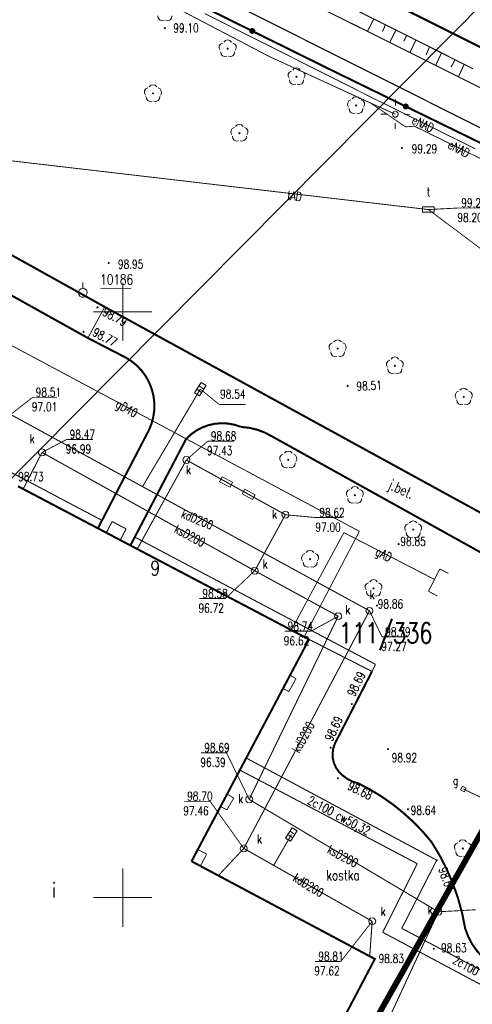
# Model space of a CAD drawing. Header units: metres. Extents: x 7501691 to 7504871, y 5814048 to 5814963.
# Tile 72 of 90: x 7504321 to 7504359, y 5814543 to 5814627. Entities that reach past the tile are written whole.
import ezdxf
from ezdxf.enums import TextEntityAlignment as Align

# ---------------------------------------------------------------- set-up
doc = ezdxf.new("R2010")
doc.units = ezdxf.units.M
doc.header["$MEASUREMENT"] = 0
for name, pattern in [('1', [0]), ('11', [3, 2.5, -0.5]), ('BUD', [0]), ('GDE', [0]), ('KOC', [1.5, 1, -0.5]), ('KOJ', [0]), ('UEB', [0]), ('UPC', [0]), ('UPG', [0]), ('UPK', [0]), ('UPT', [0]), ('WJD', [0]), ('WSQ', [1.75, 1.25, -0.5])]:
    doc.linetypes.add(name, pattern=pattern)
doc.layers.get('0').update_dxf_attribs({"linetype": 'CONTINUOUS'})
for name, color, linetype, lineweight in [('Dzialki', 7, 'GDE', 18), ('EADTD_T_0', 7, 'CONTINUOUS', 20), ('EBTPO_L_2', 7, 'CONTINUOUS', 15), ('EBTPO_L_6', 7, 'WJD', 18), ('EBUOA_T_1', 7, 'CONTINUOUS', 20), ('EBUPP_L_1', 7, 'BUD', 35), ('EBUPP_L_3', 7, '1', 35), ('EDZPD_L_0', 7, 'GDE', 20), ('KRZYZE_L_0', 7, '1', 18), ('Numery_dzialek', 7, 'CONTINUOUS', 18), ('SDROK_T_0', 7, 'CONTINUOUS', 18), ('SDROK_T_1', 7, 'CONTINUOUS', 18), ('SDRPK_L_0', 7, 'KOJ', 35), ('SDRPK_L_1', 7, '11', 15), ('SDRPK_L_2', 7, 'KOC', 18), ('SDRPK_L_3', 7, 'KOJ', 35), ('SDRPK_L_5', 7, '11', 18), ('SZNPS_T_0', 7, 'CONTINUOUS', 18), ('SZNPS_T_3', 7, 'CONTINUOUS', 18), ('SZOPO_L_0', 7, 'CONTINUOUS', 35), ('SZZPZ_T_0', 3, 'CONTINUOUS', 18), ('UCCOO_T_0', 6, 'CONTINUOUS', 15), ('UCCPOR_L_1', 6, 'UPC', 18), ('UEEOO_T_0', 1, 'CONTINUOUS', 15), ('UEEPA_T_3', 1, 'CONTINUOUS', 18), ('UEEPON_L_1', 1, 'UEB', 15), ('UGGOA_T_0', 30, 'CONTINUOUS', 18), ('UGGOO_T_0', 2, 'CONTINUOUS', 15), ('UGGPA_T_1', 7, 'CONTINUOUS', 18), ('UGGPON_L_1', 2, 'UPG', 15), ('UKKOA_T_0', 3, 'CONTINUOUS', 15), ('UKKOA_T_2', 34, 'CONTINUOUS', 15), ('UKKOC_T_0', 3, 'CONTINUOUS', 15), ('UKKOC_T_2', 34, 'CONTINUOUS', 15), ('UKKOO_T_0', 3, 'CONTINUOUS', 15), ('UKKOO_T_2', 34, 'CONTINUOUS', 15), ('UKKPA_T_1', 7, 'CONTINUOUS', 18), ('UKKPA_T_5', 7, 'CONTINUOUS', 18), ('UKKPOD_L_1', 3, 'UPK', 18), ('UKKPOR_L_1', 34, 'UPK', 18), ('UTTOA_T_0', 30, 'CONTINUOUS', 15), ('UTTOC_T_0', 30, 'CONTINUOUS', 15), ('UTTOO_T_0', 30, 'CONTINUOUS', 15), ('UTTPA_T_1', 30, 'CONTINUOUS', 18), ('UTTPO_L_1', 30, 'UPT', 15), ('WUKOS_T_1', 7, 'CONTINUOUS', 15), ('WUKPS_L_6', 7, 'WSQ', 18), ('WWRPH_T_1', 7, 'CONTINUOUS', 18)]:
    doc.layers.add(name, color=color, linetype=linetype, lineweight=lineweight)
doc.layers.add('ZAKRES', color=7, linetype='CONTINUOUS')
doc.styles.add('STYL_ARIAL', font='simplex', dxfattribs={"width": 0.75, "oblique": 0.1})

# ---------------------------------------------------------------- blocks, each defined once
blk = doc.blocks.new('fdsgfdhgfjh')
at = {"color": 7, "const_width": 0.065}
for points in [[(-16.835, -75.512), (354.018, -261.214), (467.857, -262.505), (472.746, -258.735), (593.685, -261.575), (612.103, -262.002), (615, -265.13), (621.573, -272.23), (620.457, -293.398), (621.441, -316.515), (617.616, -347.083), (618.941, -381.189)], [(-73.624, -607.379), (195.366, -583.748), (341.459, -571.655), (342.319, -570.715), (349.277, -563.045), (349.917, -560.655), (362.058, -448.634), (361.947, -446.744), (362.796, -440.405), (363.365, -434.665), (363.505, -433.525), (474.63, -446.54), (528.102, -452.597), (558.029, -454.712), (566.877, -447.021), (578.606, -447.669), (581.452, -423.391), (595.663, -375.234), (593.685, -261.575), (472.746, -258.735), (467.857, -262.505), (354.018, -261.214), (-16.835, -75.512)]]:
    blk.add_lwpolyline(points, dxfattribs=at)
at = {"color": 1, "const_width": 0.5}
blk.add_lwpolyline([(199.493, -172.243), (156.73, -247.896), (288.397, -308.04), (317.034, -289.46), (359.345, -311.135), (375.173, -272.058), (199.493, -172.243)], dxfattribs=at)
at = {"layer": 'Dzialki', "color": 7, "const_width": 0.09}
blk.add_lwpolyline([(354, -261.22), (-16.86, -75.52)], dxfattribs=at)
at = {"layer": 'EBTPO_L_2', "color": 7, "const_width": 0.075}
for points in [[(152.059, -215.012), (151.449, -216.116)], [(151.555, -214.715), (152.059, -215.012)], [(151.449, -216.116), (150.952, -215.853)], [(146.74, -225.21), (146.156, -226.21)], [(146.179, -224.858), (146.74, -225.21)], [(146.156, -226.21), (145.615, -225.923)], [(143.671, -229.591), (144.429, -229.99)], [(144.429, -229.99), (143.889, -231.004)]]:
    blk.add_lwpolyline(points, dxfattribs=at)
at = {"layer": 'EBTPO_L_6', "color": 7, "const_width": 0.09}
for points in [[(135.847, -202.555), (136.348, -201.602)], [(136.348, -201.602), (137.542, -202.23)], [(137.542, -202.23), (137.041, -203.183)]]:
    blk.add_lwpolyline(points, dxfattribs=at)
at = {"layer": 'EBUPP_L_1', "color": 7, "const_width": 0.175}
blk.add_lwpolyline([(158.798, -238.942), (143.135, -230.602)], dxfattribs=at)
at = {"layer": 'EBUPP_L_3', "color": 7, "const_width": 0.175}
for points in [[(153.174, -211.661), (128.293, -198.586)], [(143.135, -230.602), (153.174, -211.661)], [(158.798, -238.942), (152.762, -250.417)]]:
    blk.add_lwpolyline(points, dxfattribs=at)
at = {"layer": 'EDZPD_L_0', "color": 7, "const_width": 0.1}
blk.add_lwpolyline([(353.997, -261.225), (-16.856, -75.522)], dxfattribs=at)
at = {"layer": 'KRZYZE_L_0', "color": 7, "linetype": '1', "const_width": 0.09}
for points in [[(137.25, -186.2), (137.25, -181.2)], [(134.75, -183.7), (139.75, -183.7)], [(137.25, -236.2), (137.25, -231.2)], [(134.75, -233.7), (139.75, -233.7)]]:
    blk.add_lwpolyline(points, dxfattribs=at)
at = {"layer": 'SDRPK_L_0', "color": 7, "const_width": 0.175}
for points in [[(168.025, -161.218), (113.774, -134.105)], [(177.105, -205.923), (135.716, -183.282)], [(158.555, -214.399), (155.395, -220.53)], [(155.724, -222.96), (155.478, -222.606), (155.302, -222.213), (155.204, -221.793), (155.187, -221.363), (155.252, -220.937), (155.395, -220.53)], [(157.416, -223.963), (156.939, -223.816), (156.491, -223.596), (156.082, -223.308), (155.724, -222.96)], [(157.416, -223.963), (158.43, -224.499), (159.409, -225.098), (160.348, -225.758), (161.243, -226.475), (162.092, -227.247), (162.89, -228.071), (163.635, -228.944)], [(163.635, -228.944), (164.326, -230.083), (164.937, -231.268), (165.464, -232.492), (165.905, -233.749), (166.258, -235.034), (166.521, -236.34)], [(168.008, -238.783), (167.522, -238.249), (167.108, -237.657), (166.772, -237.017), (166.521, -236.34)]]:
    blk.add_lwpolyline(points, dxfattribs=at)
at = {"layer": 'SDRPK_L_1', "color": 7, "const_width": 0.075}
blk.add_lwpolyline([(134.273, -185.936), (135.716, -183.282)], dxfattribs=at)
at = {"layer": 'SDRPK_L_2', "color": 7, "const_width": 0.09}
blk.add_lwpolyline([(167.186, -162.946), (112.918, -135.804)], dxfattribs=at)
at = {"layer": 'SDRPK_L_3', "color": 7, "const_width": 0.175}
for points in [[(135.716, -183.282), (110.712, -169.376)], [(110.655, -172.781), (134.273, -185.936)], [(134.273, -185.936), (137.513, -187.606)], [(137.513, -187.606), (138.019, -187.927), (138.481, -188.309), (138.89, -188.748), (139.24, -189.234), (139.526, -189.761), (139.742, -190.321), (139.886, -190.903), (139.955, -191.498), (139.948, -192.098), (139.864, -192.692), (139.706, -193.27), (139.476, -193.824)], [(142.668, -194.555), (143.081, -194.166), (143.543, -193.837), (144.044, -193.572), (144.577, -193.377), (145.13, -193.255), (145.695, -193.209), (146.262, -193.238), (146.819, -193.344), (147.357, -193.523)], [(139.476, -193.824), (135.132, -202.18)], [(147.357, -193.523), (148.064, -193.6), (148.756, -193.767), (149.422, -194.019), (150.05, -194.354)], [(137.91, -203.639), (142.668, -194.555)], [(150.05, -194.354), (175.683, -208.593)]]:
    blk.add_lwpolyline(points, dxfattribs=at)
at = {"layer": 'SDRPK_L_5', "color": 7, "const_width": 0.09}
for points in [[(127.737, -197.416), (135.483, -201.504)], [(158.853, -213.792), (138.282, -202.928)], [(158.555, -214.399), (153.174, -211.661)], [(158.555, -214.399), (158.853, -213.792)]]:
    blk.add_lwpolyline(points, dxfattribs=at)
at = {"layer": 'SZNPS_T_0', "color": 7}
for points in [[(133.843, -181.7), (133.843, -181.2)], [(133.843, -181.7), (134.017, -181.742), (134.151, -181.861), (134.215, -182.029), (134.194, -182.207), (134.092, -182.355), (133.933, -182.439), (133.753, -182.439), (133.594, -182.355), (133.492, -182.208), (133.47, -182.029), (133.534, -181.862), (133.668, -181.743), (133.843, -181.7)]]:
    blk.add_lwpolyline(points, dxfattribs=at)
at = {"layer": 'SZNPS_T_3', "color": 7, "const_width": 0.065}
blk.add_lwpolyline([(135.331, -181.692), (137.976, -181.692)], dxfattribs=at)
at = {"layer": 'SZOPO_L_0', "color": 7, "const_width": 0.175}
for points in [[(141.947, -156.581), (148.324, -159.73)], [(148.189, -159.834), (148.154, -159.724), (148.198, -159.616), (148.301, -159.562), (148.414, -159.587), (148.486, -159.678), (148.481, -159.795), (148.403, -159.881), (148.288, -159.896), (148.189, -159.834)], [(148.324, -159.73), (154.7, -162.88)], [(154.7, -162.88), (161.44, -166.169)], [(161.306, -166.273), (161.27, -166.162), (161.314, -166.055), (161.417, -166.001), (161.531, -166.025), (161.602, -166.117), (161.598, -166.233), (161.52, -166.319), (161.404, -166.335), (161.306, -166.273)], [(161.44, -166.169), (168.46, -169.594)]]:
    blk.add_lwpolyline(points, dxfattribs=at)
at = {"layer": 'SZZPZ_T_0', "color": 7}
for points in [[(140.789, -158.824), (140.598, -158.854), (140.417, -158.785), (140.295, -158.634), (140.264, -158.443)], [(141.451, -158.443), (141.421, -158.634), (141.299, -158.785), (141.118, -158.854), (140.927, -158.824)], [(145.897, -160.674), (146.034, -160.538), (146.221, -160.487), (146.408, -160.537), (146.545, -160.674)], [(145.585, -161.372), (145.498, -161.199), (145.508, -161.006), (145.613, -160.843), (145.786, -160.755)], [(146.221, -161.193), (146.253, -161.206), (146.266, -161.238), (146.253, -161.269), (146.221, -161.283), (146.189, -161.269), (146.176, -161.238), (146.189, -161.206), (146.221, -161.193)], [(146.657, -160.755), (146.829, -160.843), (146.935, -161.006), (146.945, -161.199), (146.857, -161.372)], [(146.153, -161.884), (145.961, -161.914), (145.781, -161.844), (145.658, -161.694), (145.628, -161.503)], [(146.815, -161.503), (146.784, -161.694), (146.662, -161.844), (146.481, -161.914), (146.29, -161.884)], [(151.78, -163.066), (151.918, -162.93), (152.105, -162.879), (152.292, -162.929), (152.429, -163.066)], [(151.469, -163.764), (151.381, -163.591), (151.391, -163.398), (151.497, -163.235), (151.669, -163.147)], [(152.105, -163.585), (152.137, -163.598), (152.15, -163.63), (152.137, -163.661), (152.105, -163.675), (152.073, -163.661), (152.06, -163.63), (152.073, -163.598), (152.105, -163.585)], [(152.54, -163.147), (152.713, -163.235), (152.818, -163.398), (152.828, -163.591), (152.741, -163.764)], [(139.199, -165.196), (139.111, -165.023), (139.121, -164.83), (139.227, -164.667), (139.399, -164.579)], [(139.51, -164.498), (139.647, -164.361), (139.834, -164.311), (140.022, -164.361), (140.159, -164.498)], [(140.27, -164.579), (140.442, -164.667), (140.548, -164.829), (140.558, -165.023), (140.471, -165.196)], [(152.036, -164.276), (151.845, -164.306), (151.664, -164.236), (151.542, -164.086), (151.511, -163.895)], [(152.698, -163.895), (152.668, -164.086), (152.546, -164.236), (152.365, -164.306), (152.174, -164.276)], [(139.766, -165.708), (139.575, -165.738), (139.394, -165.668), (139.272, -165.518), (139.241, -165.327)], [(139.835, -165.016), (139.866, -165.03), (139.88, -165.061), (139.866, -165.093), (139.835, -165.106), (139.803, -165.093), (139.79, -165.061), (139.803, -165.03), (139.835, -165.016)], [(140.428, -165.326), (140.397, -165.518), (140.276, -165.668), (140.095, -165.738), (139.904, -165.708)], [(156.868, -165.526), (157.006, -165.389), (157.193, -165.339), (157.38, -165.389), (157.517, -165.526)], [(156.557, -166.224), (156.469, -166.051), (156.48, -165.858), (156.585, -165.695), (156.757, -165.607)], [(157.124, -166.736), (156.933, -166.766), (156.752, -166.696), (156.63, -166.546), (156.599, -166.355)], [(157.193, -166.044), (157.225, -166.058), (157.238, -166.089), (157.225, -166.121), (157.193, -166.134), (157.161, -166.121), (157.148, -166.089), (157.161, -166.058), (157.193, -166.044)], [(157.786, -166.355), (157.756, -166.546), (157.634, -166.696), (157.453, -166.766), (157.262, -166.736)], [(157.628, -165.607), (157.801, -165.695), (157.906, -165.857), (157.917, -166.051), (157.829, -166.224)], [(146.591, -168.583), (146.504, -168.41), (146.514, -168.217), (146.619, -168.054), (146.792, -167.966)], [(146.903, -167.885), (147.04, -167.749), (147.227, -167.698), (147.414, -167.749), (147.552, -167.885)], [(147.663, -167.966), (147.835, -168.054), (147.941, -168.217), (147.951, -168.41), (147.863, -168.583)], [(147.159, -169.095), (146.967, -169.125), (146.787, -169.055), (146.665, -168.905), (146.634, -168.714)], [(147.227, -168.404), (147.259, -168.417), (147.272, -168.449), (147.259, -168.48), (147.227, -168.494), (147.196, -168.48), (147.182, -168.449), (147.196, -168.417), (147.227, -168.404)], [(147.821, -168.714), (147.79, -168.905), (147.668, -169.055), (147.487, -169.125), (147.296, -169.095)], [(154.984, -186.974), (154.896, -186.801), (154.907, -186.608), (155.012, -186.445), (155.185, -186.357)], [(155.296, -186.276), (155.433, -186.14), (155.62, -186.09), (155.807, -186.14), (155.944, -186.276)], [(156.056, -186.357), (156.228, -186.445), (156.333, -186.608), (156.344, -186.801), (156.256, -186.974)], [(155.552, -187.486), (155.36, -187.516), (155.179, -187.446), (155.057, -187.296), (155.027, -187.105)], [(155.62, -186.795), (155.652, -186.808), (155.665, -186.84), (155.652, -186.871), (155.62, -186.885), (155.588, -186.871), (155.575, -186.84), (155.588, -186.808), (155.62, -186.795)], [(156.214, -187.105), (156.183, -187.296), (156.061, -187.446), (155.88, -187.516), (155.689, -187.486)], [(159.873, -188.436), (159.785, -188.264), (159.795, -188.07), (159.901, -187.908), (160.073, -187.82)], [(160.184, -187.739), (160.321, -187.602), (160.508, -187.552), (160.696, -187.602), (160.833, -187.738)], [(160.509, -188.257), (160.54, -188.27), (160.554, -188.302), (160.54, -188.334), (160.509, -188.347), (160.477, -188.334), (160.463, -188.302), (160.477, -188.27), (160.509, -188.257)], [(160.944, -187.819), (161.116, -187.908), (161.222, -188.07), (161.232, -188.263), (161.145, -188.436)], [(160.44, -188.948), (160.248, -188.978), (160.068, -188.909), (159.946, -188.758), (159.915, -188.567)], [(161.102, -188.567), (161.071, -188.758), (160.949, -188.909), (160.769, -188.978), (160.577, -188.948)], [(165.759, -191.096), (165.671, -190.923), (165.681, -190.73), (165.787, -190.567), (165.959, -190.479)], [(166.07, -190.398), (166.207, -190.261), (166.395, -190.211), (166.582, -190.261), (166.719, -190.398)], [(166.83, -190.479), (167.003, -190.567), (167.108, -190.729), (167.118, -190.923), (167.031, -191.095)], [(166.326, -191.608), (166.135, -191.638), (165.954, -191.568), (165.832, -191.418), (165.801, -191.226)], [(166.395, -190.916), (166.427, -190.929), (166.44, -190.961), (166.427, -190.993), (166.395, -191.006), (166.363, -190.993), (166.35, -190.961), (166.363, -190.929), (166.395, -190.916)], [(166.988, -191.226), (166.958, -191.418), (166.836, -191.568), (166.655, -191.637), (166.464, -191.607)], [(151.077, -195.772), (151.214, -195.635), (151.401, -195.585), (151.589, -195.635), (151.726, -195.772)], [(150.766, -196.47), (150.678, -196.297), (150.688, -196.104), (150.794, -195.941), (150.966, -195.853)], [(151.333, -196.982), (151.142, -197.012), (150.961, -196.942), (150.839, -196.792), (150.808, -196.601)], [(151.402, -196.29), (151.433, -196.304), (151.447, -196.335), (151.433, -196.367), (151.402, -196.38), (151.37, -196.367), (151.357, -196.335), (151.37, -196.304), (151.402, -196.29)], [(151.995, -196.601), (151.964, -196.792), (151.843, -196.942), (151.662, -197.012), (151.47, -196.982)], [(151.837, -195.853), (152.009, -195.941), (152.115, -196.104), (152.125, -196.297), (152.038, -196.47)], [(156.452, -199.495), (156.365, -199.322), (156.375, -199.129), (156.48, -198.966), (156.653, -198.878)], [(156.764, -198.797), (156.901, -198.661), (157.088, -198.61), (157.275, -198.66), (157.413, -198.797)], [(157.524, -198.878), (157.696, -198.966), (157.802, -199.129), (157.812, -199.322), (157.724, -199.495)], [(157.02, -200.007), (156.828, -200.037), (156.648, -199.967), (156.526, -199.817), (156.495, -199.626)], [(157.088, -199.316), (157.12, -199.329), (157.133, -199.361), (157.12, -199.392), (157.088, -199.406), (157.057, -199.392), (157.043, -199.361), (157.057, -199.329), (157.088, -199.316)], [(157.682, -199.626), (157.651, -199.817), (157.529, -199.967), (157.349, -200.037), (157.157, -200.007)], [(161.752, -201.723), (161.89, -201.586), (162.077, -201.536), (162.264, -201.586), (162.401, -201.723)], [(161.441, -202.421), (161.353, -202.248), (161.363, -202.054), (161.469, -201.892), (161.641, -201.804)], [(162.008, -202.932), (161.817, -202.962), (161.636, -202.893), (161.514, -202.742), (161.483, -202.551)], [(162.077, -202.241), (162.109, -202.254), (162.122, -202.286), (162.109, -202.318), (162.077, -202.331), (162.045, -202.318), (162.032, -202.286), (162.045, -202.254), (162.077, -202.241)], [(162.67, -202.551), (162.64, -202.742), (162.518, -202.893), (162.337, -202.962), (162.146, -202.932)], [(162.512, -201.803), (162.685, -201.892), (162.79, -202.054), (162.8, -202.248), (162.713, -202.42)], [(152.941, -204.251), (153.078, -204.115), (153.265, -204.065), (153.452, -204.115), (153.589, -204.251)], [(152.629, -204.949), (152.542, -204.776), (152.552, -204.583), (152.657, -204.421), (152.829, -204.332)], [(153.265, -204.77), (153.297, -204.783), (153.31, -204.815), (153.297, -204.846), (153.265, -204.86), (153.233, -204.846), (153.22, -204.815), (153.233, -204.783), (153.265, -204.77)], [(153.701, -204.332), (153.873, -204.42), (153.978, -204.583), (153.989, -204.776), (153.901, -204.949)], [(153.196, -205.461), (153.005, -205.491), (152.824, -205.422), (152.702, -205.271), (152.672, -205.08)], [(153.859, -205.08), (153.828, -205.271), (153.706, -205.421), (153.525, -205.491), (153.334, -205.461)], [(158.361, -206.745), (158.499, -206.608), (158.686, -206.558), (158.873, -206.608), (159.01, -206.744)], [(158.05, -207.442), (157.962, -207.27), (157.973, -207.076), (158.078, -206.914), (158.25, -206.825)], [(158.617, -207.954), (158.426, -207.984), (158.245, -207.915), (158.123, -207.764), (158.092, -207.573)], [(158.686, -207.263), (158.718, -207.276), (158.731, -207.308), (158.718, -207.34), (158.686, -207.353), (158.654, -207.34), (158.641, -207.308), (158.654, -207.276), (158.686, -207.263)], [(159.279, -207.573), (159.249, -207.764), (159.127, -207.914), (158.946, -207.984), (158.755, -207.954)], [(159.121, -206.825), (159.294, -206.914), (159.399, -207.076), (159.409, -207.269), (159.322, -207.442)], [(165.681, -229.647), (165.593, -229.474), (165.603, -229.281), (165.708, -229.118), (165.881, -229.03)], [(165.992, -228.949), (166.129, -228.812), (166.316, -228.762), (166.503, -228.812), (166.641, -228.949)], [(166.752, -229.03), (166.924, -229.118), (167.03, -229.281), (167.04, -229.474), (166.952, -229.647)], [(166.248, -230.159), (166.056, -230.189), (165.876, -230.119), (165.754, -229.969), (165.723, -229.778)], [(166.316, -229.467), (166.348, -229.481), (166.361, -229.512), (166.348, -229.544), (166.316, -229.557), (166.285, -229.544), (166.271, -229.512), (166.285, -229.481), (166.316, -229.467)], [(166.91, -229.778), (166.879, -229.969), (166.757, -230.119), (166.577, -230.189), (166.385, -230.159)]]:
    blk.add_lwpolyline(points, dxfattribs=at)
at = {"layer": 'UCCPOR_L_1', "color": 6, "const_width": 0.09}
for points in [[(147.806, -221.788), (164.089, -230.51)], [(147.262, -222.814), (162.426, -230.81)], [(162.426, -230.81), (159.468, -236.663)], [(164.089, -230.51), (161.097, -236.33)], [(159.468, -236.663), (176.262, -245.605)], [(161.097, -236.33), (177.758, -245.106)]]:
    blk.add_lwpolyline(points, dxfattribs=at)
at = {"layer": 'UEEPA_T_3', "color": 7}
for points in [[(160.559, -166.084), (160.563, -165.584)], [(159.301, -166.821), (159.801, -166.826)], [(160.551, -166.584), (160.686, -166.623), (160.778, -166.73), (160.798, -166.869), (160.74, -166.997), (160.622, -167.073), (160.481, -167.073), (160.362, -166.997), (160.304, -166.869), (160.324, -166.73), (160.416, -166.623), (160.551, -166.584)], [(161.301, -166.841), (161.801, -166.846)], [(160.543, -167.584), (160.539, -168.084)]]:
    blk.add_lwpolyline(points, dxfattribs=at)
at = {"layer": 'UEEPON_L_1', "color": 1, "const_width": 0.075}
for points in [[(149.785, -161.91), (131.016, -152.103)], [(158.499, -165.387), (144.261, -158.24)], [(158.431, -165.878), (149.785, -161.91)], [(167.395, -169.792), (158.499, -165.387)], [(161.424, -167.914), (158.431, -165.878)], [(158.431, -165.878), (160.551, -166.834)], [(162.172, -167.852), (161.424, -167.914)], [(171.656, -172.493), (162.172, -167.852)]]:
    blk.add_lwpolyline(points, dxfattribs=at)
at = {"layer": 'UGGPA_T_1', "color": 7}
for points in [[(166.294, -224.195), (166.131, -224.505)], [(166.604, -224.357), (166.294, -224.195)], [(166.441, -224.667), (166.604, -224.357)], [(166.131, -224.505), (166.441, -224.667)]]:
    blk.add_lwpolyline(points, dxfattribs=at)
at = {"layer": 'UGGPON_L_1', "color": 2, "const_width": 0.075}
for points in [[(157.477, -202.437), (125.921, -185.599)], [(156.152, -202.547), (151.685, -210.819)], [(152.76, -211.443), (157.477, -202.437)], [(163.893, -206.544), (156.152, -202.547)], [(163.389, -207.558), (164.337, -205.649)], [(164.337, -205.649), (165.088, -206.031)], [(164.153, -207.963), (163.389, -207.558)], [(166.368, -224.431), (172.79, -227.527)]]:
    blk.add_lwpolyline(points, dxfattribs=at)
at = {"layer": 'UKKOC_T_0', "color": 3, "const_width": 0.075}
for points in [[(143.881, -190.302), (145.51, -191.616)], [(127.676, -192.465), (129.552, -190.999)], [(129.552, -190.999), (131.642, -190.999)], [(145.51, -191.616), (147.763, -191.615)], [(158.338, -209.22), (159.416, -211.448)], [(159.416, -211.448), (161.642, -211.447)], [(142.491, -225.483), (144.717, -225.483)], [(147.6, -229.506), (144.717, -225.483)], [(158.575, -235.722), (155.892, -239.148)], [(153.694, -239.148), (155.892, -239.148)]]:
    blk.add_lwpolyline(points, dxfattribs=at)
at = {"layer": 'UKKOC_T_2', "color": 34, "const_width": 0.075}
for points in [[(130.356, -195.705), (132.449, -194.596)], [(132.449, -194.596), (134.702, -194.596)], [(142.693, -196.347), (144.516, -194.74)], [(144.516, -194.74), (146.769, -194.74)], [(151.152, -201.022), (153.787, -201.265)], [(153.787, -201.265), (156.012, -201.264)], [(148.535, -205.803), (146.021, -208.174)], [(143.796, -208.175), (146.021, -208.174)], [(155.664, -209.688), (153.337, -210.967)], [(151.084, -210.967), (153.337, -210.967)], [(143.952, -221.343), (146.123, -221.343)], [(148.06, -225.318), (146.123, -221.343)], [(164.228, -234.916), (167.411, -234.738)]]:
    blk.add_lwpolyline(points, dxfattribs=at)
at = {"layer": 'UKKPA_T_1', "color": 7}
for points in [[(143.384, -190.604), (143.96, -189.726)], [(143.96, -189.726), (144.378, -190)], [(143.803, -190.878), (143.384, -190.604)], [(143.994, -190.585), (143.576, -190.311)], [(144.186, -190.293), (143.768, -190.018)], [(144.378, -190), (143.803, -190.878)], [(158.338, -208.92), (158.488, -208.96), (158.598, -209.07), (158.638, -209.22), (158.598, -209.37), (158.488, -209.48), (158.338, -209.52), (158.188, -209.48), (158.078, -209.37), (158.038, -209.22), (158.078, -209.07), (158.188, -208.96), (158.338, -208.92)], [(151.175, -228.621), (151.746, -227.739)], [(151.746, -227.739), (152.165, -228.011)], [(151.785, -228.598), (151.365, -228.327)], [(151.975, -228.304), (151.555, -228.033)], [(152.165, -228.011), (151.595, -228.892)], [(147.6, -229.206), (147.75, -229.246), (147.86, -229.356), (147.9, -229.506), (147.86, -229.656), (147.75, -229.766), (147.6, -229.806), (147.45, -229.766), (147.341, -229.656), (147.3, -229.506), (147.341, -229.356), (147.45, -229.246), (147.6, -229.206)], [(151.595, -228.892), (151.175, -228.621)], [(158.575, -235.422), (158.725, -235.463), (158.835, -235.572), (158.875, -235.722), (158.835, -235.872), (158.725, -235.982), (158.575, -236.022), (158.425, -235.982), (158.315, -235.872), (158.275, -235.722), (158.315, -235.572), (158.425, -235.463), (158.575, -235.422)]]:
    blk.add_lwpolyline(points, dxfattribs=at)
at = {"layer": 'UKKPA_T_5', "color": 7}
for points in [[(130.356, -195.405), (130.506, -195.445), (130.616, -195.555), (130.656, -195.705), (130.616, -195.855), (130.506, -195.965), (130.356, -196.005), (130.206, -195.965), (130.096, -195.855), (130.056, -195.705), (130.096, -195.555), (130.206, -195.445), (130.356, -195.405)], [(142.693, -196.047), (142.843, -196.087), (142.953, -196.197), (142.993, -196.347), (142.953, -196.497), (142.843, -196.607), (142.693, -196.647), (142.543, -196.607), (142.433, -196.497), (142.393, -196.347), (142.433, -196.197), (142.543, -196.087), (142.693, -196.047)], [(145.742, -197.787), (145.532, -198.203)], [(145.532, -198.203), (146.424, -198.655)], [(146.635, -198.238), (145.742, -197.787)], [(146.424, -198.655), (146.635, -198.238)], [(147.688, -198.841), (147.462, -199.249)], [(148.563, -199.325), (147.688, -198.841)], [(147.462, -199.249), (148.337, -199.733)], [(148.337, -199.733), (148.563, -199.325)], [(151.152, -200.722), (151.303, -200.762), (151.412, -200.872), (151.452, -201.022), (151.412, -201.172), (151.303, -201.282), (151.152, -201.322), (151.003, -201.282), (150.893, -201.172), (150.853, -201.022), (150.893, -200.872), (151.003, -200.762), (151.152, -200.722)], [(148.535, -205.503), (148.685, -205.543), (148.794, -205.653), (148.835, -205.803), (148.794, -205.953), (148.685, -206.062), (148.535, -206.103), (148.385, -206.062), (148.275, -205.953), (148.235, -205.803), (148.275, -205.653), (148.385, -205.543), (148.535, -205.503)], [(155.664, -209.388), (155.814, -209.428), (155.924, -209.538), (155.964, -209.688), (155.924, -209.838), (155.814, -209.948), (155.664, -209.988), (155.514, -209.948), (155.404, -209.838), (155.364, -209.688), (155.404, -209.538), (155.514, -209.428), (155.664, -209.388)], [(148.06, -225.018), (148.21, -225.058), (148.32, -225.168), (148.36, -225.318), (148.32, -225.468), (148.21, -225.578), (148.06, -225.618), (147.91, -225.578), (147.8, -225.468), (147.76, -225.318), (147.8, -225.168), (147.91, -225.058), (148.06, -225.018)], [(164.228, -234.616), (164.378, -234.656), (164.488, -234.766), (164.528, -234.916), (164.488, -235.066), (164.378, -235.175), (164.228, -235.216), (164.078, -235.175), (163.968, -235.066), (163.928, -234.916), (163.968, -234.766), (164.078, -234.656), (164.228, -234.616)]]:
    blk.add_lwpolyline(points, dxfattribs=at)
at = {"layer": 'UKKPOD_L_1', "color": 3, "const_width": 0.09}
for points in [[(143.881, -190.302), (138.941, -198.621)], [(158.338, -209.22), (127.676, -192.465)], [(147.6, -229.506), (158.338, -209.22)], [(151.67, -228.316), (150.155, -230.953)], [(147.6, -229.506), (145.427, -231.823)], [(158.575, -235.722), (147.6, -229.506)], [(158.361, -238.71), (158.575, -235.722)]]:
    blk.add_lwpolyline(points, dxfattribs=at)
at = {"layer": 'UKKPOR_L_1', "color": 34, "const_width": 0.09}
for points in [[(130.356, -195.705), (128.743, -198.822)], [(130.356, -195.705), (148.535, -205.803)], [(142.693, -196.347), (138.494, -203.946)], [(151.152, -201.022), (142.693, -196.347)], [(148.535, -205.803), (151.152, -201.022)], [(148.535, -205.803), (155.664, -209.688)], [(155.664, -209.688), (148.06, -225.318)], [(148.06, -225.318), (164.228, -234.916)], [(159.475, -245.158), (164.228, -234.916)]]:
    blk.add_lwpolyline(points, dxfattribs=at)
at = {"layer": 'UTTOC_T_0', "color": 30, "const_width": 0.075}
for points in [[(163.376, -174.971), (165.917, -174.838)], [(165.917, -174.838), (168.142, -174.838)]]:
    blk.add_lwpolyline(points, dxfattribs=at)
at = {"layer": 'UTTPA_T_1', "color": 7}
for points in [[(163.875, -174.736), (162.875, -174.739)], [(162.875, -174.739), (162.876, -175.206)], [(163.876, -175.203), (163.875, -174.736)], [(162.876, -175.206), (163.876, -175.203)]]:
    blk.add_lwpolyline(points, dxfattribs=at)
at = {"layer": 'UTTPO_L_1', "color": 30, "const_width": 0.075}
for points in [[(123.341, -170.298), (163.376, -174.971)], [(176.367, -184.695), (163.376, -174.971)]]:
    blk.add_lwpolyline(points, dxfattribs=at)
at = {"layer": 'WUKPS_L_6', "color": 7, "const_width": 0.09}
for points in [[(166.185, -163.756), (136.555, -148.995)], [(196.955, -179.151), (166.185, -163.756)]]:
    blk.add_lwpolyline(points, dxfattribs=at)
at = {"layer": 'WUKPS_L_6', "color": 7, "linetype": '1', "const_width": 0.09}
for points in [[(158.714, -158.704), (158.163, -159.766)], [(159.704, -159.215), (159.444, -159.774)], [(160.604, -159.652), (160.093, -160.658)], [(161.512, -160.123), (161.261, -160.617)], [(162.299, -160.504), (161.812, -161.542)], [(163.475, -161.087), (163.175, -161.768)], [(164.496, -161.606), (164.01, -162.636)], [(165.64, -162.19), (165.315, -162.806)], [(166.426, -162.595), (165.956, -163.609)]]:
    blk.add_lwpolyline(points, dxfattribs=at)
at = {"layer": 'WWRPH_T_1', "color": 7}
for points in [[(140.85, -159.449), (140.882, -159.462), (140.895, -159.494), (140.882, -159.526), (140.85, -159.539), (140.819, -159.526), (140.805, -159.494), (140.819, -159.462), (140.85, -159.449)], [(161.119, -169.664), (161.151, -169.677), (161.164, -169.709), (161.151, -169.741), (161.119, -169.754), (161.087, -169.741), (161.074, -169.709), (161.087, -169.677), (161.119, -169.664)], [(136.055, -179.491), (136.087, -179.504), (136.1, -179.536), (136.087, -179.568), (136.055, -179.581), (136.023, -179.568), (136.01, -179.536), (136.023, -179.504), (136.055, -179.491)], [(135.096, -183.273), (135.128, -183.287), (135.141, -183.318), (135.128, -183.35), (135.096, -183.363), (135.064, -183.35), (135.051, -183.318), (135.064, -183.287), (135.096, -183.273)], [(133.911, -185.362), (133.943, -185.376), (133.956, -185.407), (133.943, -185.439), (133.911, -185.452), (133.879, -185.439), (133.866, -185.407), (133.879, -185.376), (133.911, -185.362)], [(156.484, -189.988), (156.516, -190.001), (156.529, -190.033), (156.516, -190.065), (156.484, -190.078), (156.452, -190.065), (156.439, -190.033), (156.452, -190.001), (156.484, -189.988)], [(160.833, -203.479), (160.865, -203.493), (160.878, -203.524), (160.865, -203.556), (160.833, -203.569), (160.802, -203.556), (160.788, -203.524), (160.802, -203.493), (160.833, -203.479)], [(158.971, -208.73), (159.003, -208.743), (159.016, -208.775), (159.003, -208.807), (158.971, -208.82), (158.94, -208.807), (158.926, -208.775), (158.94, -208.743), (158.971, -208.73)], [(156.827, -217.142), (156.859, -217.155), (156.872, -217.187), (156.859, -217.219), (156.827, -217.232), (156.796, -217.219), (156.782, -217.187), (156.796, -217.155), (156.827, -217.142)], [(155.022, -220.868), (155.053, -220.881), (155.067, -220.913), (155.053, -220.945), (155.022, -220.958), (154.99, -220.945), (154.977, -220.913), (154.99, -220.881), (155.022, -220.868)], [(159.933, -220.98), (159.965, -220.993), (159.978, -221.025), (159.965, -221.057), (159.933, -221.07), (159.901, -221.057), (159.888, -221.025), (159.901, -220.993), (159.933, -220.98)], [(155.643, -223.465), (155.675, -223.478), (155.688, -223.51), (155.675, -223.542), (155.643, -223.555), (155.611, -223.542), (155.598, -223.51), (155.611, -223.478), (155.643, -223.465)], [(161.627, -226.117), (161.659, -226.13), (161.672, -226.162), (161.659, -226.194), (161.627, -226.207), (161.596, -226.194), (161.582, -226.162), (161.596, -226.13), (161.627, -226.117)], [(164.089, -230.465), (164.121, -230.479), (164.134, -230.51), (164.121, -230.542), (164.089, -230.555), (164.057, -230.542), (164.044, -230.51), (164.057, -230.479), (164.089, -230.465)], [(163.831, -238.028), (163.863, -238.042), (163.876, -238.073), (163.863, -238.105), (163.831, -238.118), (163.799, -238.105), (163.786, -238.073), (163.799, -238.042), (163.831, -238.028)], [(158.798, -238.897), (158.829, -238.91), (158.843, -238.942), (158.829, -238.974), (158.798, -238.987), (158.766, -238.974), (158.753, -238.942), (158.766, -238.91), (158.798, -238.897)]]:
    blk.add_lwpolyline(points, dxfattribs=at)
at = {"layer": 'ZAKRES', "color": 3, "const_width": 0.09}
blk.add_lwpolyline([(199.493, -172.243), (375.068, -271.896), (359.203, -311.137), (317.034, -289.46), (288.397, -308.04), (156.73, -247.896), (199.493, -172.243)], dxfattribs=at)
at = {"layer": 'EADTD_T_0', "color": 7, "style": 'STYL_ARIAL', "width": 0.75}
blk.add_text('9', height=1.25, dxfattribs=at).set_placement((140.028, -206.58), align=Align.BOTTOM_CENTER)
at = {"layer": 'EBUOA_T_1', "color": 7, "style": 'STYL_ARIAL', "width": 0.75}
blk.add_text('i', height=1.25, rotation=0.0091, dxfattribs=at).set_placement((131.372, -233.061), align=Align.MIDDLE_CENTER)
at = {"layer": 'Numery_dzialek', "color": 7, "style": 'STYL_ARIAL', "width": 0.75}
blk.add_text('111/336', height=1.75, dxfattribs=at).set_placement((155.737, -210.237), align=Align.TOP_LEFT)
at = {"layer": 'SDROK_T_0', "color": 7, "style": 'STYL_ARIAL', "width": 0.75}
blk.add_text('j.bet.', height=0.875, rotation=335.6898, dxfattribs=at).set_placement((161.059, -198.831), align=Align.MIDDLE_CENTER)
at = {"layer": 'SDROK_T_1', "color": 7, "style": 'STYL_ARIAL', "width": 0.75}
blk.add_text('kostka', height=0.875, rotation=0.5192, dxfattribs=at).set_placement((156.078, -231.789), align=Align.MIDDLE_CENTER)
at = {"layer": 'SZNPS_T_3', "color": 7, "style": 'STYL_ARIAL', "width": 0.75}
blk.add_text('10186', height=0.875, rotation=0.0091, dxfattribs=at).set_placement((135.331, -181.643), align=Align.BOTTOM_LEFT)
at = {"layer": 'UCCOO_T_0', "color": 6, "style": 'STYL_ARIAL', "width": 0.75}
blk.add_text('2c100 cw50,32', height=0.75, rotation=331.9367, dxfattribs=at).set_placement((155.738, -226.691), align=Align.MIDDLE_CENTER)
blk.add_text('2c100 cw50,32', height=0.75, rotation=330.893, dxfattribs=at).set_placement((167.835, -240.882), align=Align.BOTTOM_CENTER)
at = {"layer": 'UEEOO_T_0', "color": 1, "style": 'STYL_ARIAL', "width": 0.75}
for rotation, p in [(334.6314, (162.914, -167.659)), (333.057, (165.989, -169.798))]:
    blk.add_text('eNAD', height=0.75, rotation=rotation, dxfattribs=at).set_placement(p, align=Align.MIDDLE_CENTER)
at = {"layer": 'UGGOA_T_0', "color": 30, "style": 'STYL_ARIAL', "width": 0.75}
blk.add_text('g', height=0.75, rotation=0.0091, dxfattribs=at).set_placement((165.474, -224.306), align=Align.BOTTOM_LEFT)
at = {"layer": 'UGGOO_T_0', "color": 2, "style": 'STYL_ARIAL', "width": 0.75}
for s, rotation, p in [('gD40', 330.4977, (137.599, -191.953)), ('gAD', 333.4441, (159.559, -204.404))]:
    blk.add_text(s, height=0.75, rotation=rotation, dxfattribs=at).set_placement(p, align=Align.MIDDLE_CENTER)
at = {"layer": 'UKKOA_T_0', "color": 3, "style": 'STYL_ARIAL', "width": 0.75}
for p in [(158.371, -208.446), (148.743, -229.298), (159.306, -235.481)]:
    blk.add_text('k', height=0.75, rotation=0.0091, dxfattribs=at).set_placement(p, align=Align.BOTTOM_LEFT)
at = {"layer": 'UKKOA_T_2', "color": 34, "style": 'STYL_ARIAL', "width": 0.75}
for p in [(129.313, -195.123), (142.677, -197.781), (150.027, -201.579), (149.225, -205.823), (156.292, -209.729), (147.139, -225.859), (163.322, -235.34)]:
    blk.add_text('k', height=0.75, rotation=0.0091, dxfattribs=at).set_placement(p, align=Align.BOTTOM_LEFT)
at = {"layer": 'UKKOC_T_0', "color": 3, "style": 'STYL_ARIAL', "width": 0.75}
for s, p in [('98.51', (129.82, -190.187)), ('97.01', (129.485, -191.437)), ('98.79', (159.684, -210.635)), ('97.27', (159.349, -211.885)), ('98.70', (142.759, -224.67)), ('97.46', (142.424, -225.921)), ('98.81', (153.962, -238.336)), ('97.62', (153.627, -239.586))]:
    blk.add_text(s, height=0.75, rotation=0.0091, dxfattribs=at).set_placement(p, align=Align.TOP_LEFT)
blk.add_text('98.54', height=0.75, rotation=0.0091, dxfattribs=at).set_placement((145.577, -191.324), align=Align.BOTTOM_LEFT)
at = {"layer": 'UKKOC_T_2', "color": 34, "style": 'STYL_ARIAL', "width": 0.75}
for s, p in [('98.47', (132.717, -193.784)), ('98.68', (144.784, -193.928)), ('96.99', (132.383, -195.034)), ('97.43', (144.449, -195.178)), ('98.62', (154.054, -200.452)), ('97.00', (153.719, -201.702)), ('98.58', (144.063, -207.362)), ('96.72', (143.729, -208.612)), ('98.74', (151.352, -210.154)), ('96.62', (151.018, -211.404)), ('98.69', (144.219, -220.53)), ('96.39', (143.885, -221.78))]:
    blk.add_text(s, height=0.75, rotation=0.0091, dxfattribs=at).set_placement(p, align=Align.TOP_LEFT)
at = {"layer": 'UKKOO_T_0', "color": 3, "style": 'STYL_ARIAL', "width": 0.75}
for rotation, p in [(337.3893, (143.625, -201.415)), (61.2695, (152.677, -220.008)), (328.3077, (153.124, -232.641))]:
    blk.add_text('kdD200', height=0.75, rotation=rotation, dxfattribs=at).set_placement(p, align=Align.MIDDLE_CENTER)
at = {"layer": 'UKKOO_T_2', "color": 34, "style": 'STYL_ARIAL', "width": 0.75}
for rotation, p in [(331.853, (142.993, -202.81)), (331.8306, (156.062, -230.165))]:
    blk.add_text('ksD200', height=0.75, rotation=rotation, dxfattribs=at).set_placement(p, align=Align.MIDDLE_CENTER)
at = {"layer": 'UTTOA_T_0', "color": 30, "style": 'STYL_ARIAL', "width": 0.75}
blk.add_text('t', height=0.75, rotation=0.0091, dxfattribs=at).set_placement((163.246, -174.054), align=Align.BOTTOM_LEFT)
at = {"layer": 'UTTOC_T_0', "color": 30, "style": 'STYL_ARIAL', "width": 0.75}
for s, p in [('99.29', (166.184, -174.025)), ('98.20', (165.85, -175.275))]:
    blk.add_text(s, height=0.75, rotation=0.0091, dxfattribs=at).set_placement(p, align=Align.TOP_LEFT)
at = {"layer": 'UTTOO_T_0', "color": 30, "style": 'STYL_ARIAL', "width": 0.75}
blk.add_text('tAD', height=0.75, rotation=354.0776, dxfattribs=at).set_placement((151.942, -173.807), align=Align.MIDDLE_CENTER)
at = {"layer": 'WUKOS_T_1', "color": 7, "style": 'STYL_ARIAL', "width": 0.75}
for s, rotation, p in [('99.10', 0.3741, (142.658, -159.471)), ('99.29', 0.0091, (163.037, -169.789)), ('98.95', 0.4214, (137.927, -179.636)), ('98.51', 2.6722, (158.308, -190.008)), ('98.63', 0.0091, (165.548, -237.995))]:
    blk.add_text(s, height=0.75, rotation=rotation, dxfattribs=at).set_placement(p, align=Align.MIDDLE_CENTER)
for s, rotation, p in [('98.79', 331.9108, (135.344, -184.149)), ('98.77', 332.5018, (134.485, -185.894)), ('98.73', 0.0091, (128.319, -198.372)), ('98.85', 0.0091, (160.984, -203.897)), ('98.86', 0.0091, (159.048, -209.236)), ('98.69', 63.3367, (157.265, -216.698)), ('98.69', 64.4841, (155.362, -220.512)), ('98.92', 0.0091, (160.24, -222.361)), ('98.68', 333.7383, (156.304, -224.628)), ('98.64', 0.0091, (161.866, -226.85)), ('98.64', 289.4827, (164.009, -231.334)), ('98.83', 0.0091, (159.116, -239.504))]:
    blk.add_text(s, height=0.75, rotation=rotation, dxfattribs=at).set_placement(p, align=Align.BOTTOM_LEFT)

msp = doc.modelspace()

# ---------------------------------------------------------------- linework, layer by layer
at = {"color": 6, "linetype": 'Continuous'}
msp.add_lwpolyline([(7503761.14258, 5814853.18776), (7504870.87638, 5814047.53357), (7503783.08647, 5814047.53357), (7504692.19043, 5814962.90721)], dxfattribs=at)

# ---------------------------------------------------------------- block references
at = {"linetype": 'Continuous'}
msp.add_blockref('fdsgfdhgfjh', (7504192.35177, 5814786.13308), dxfattribs=at)

doc.saveas('drawing.dxf')
